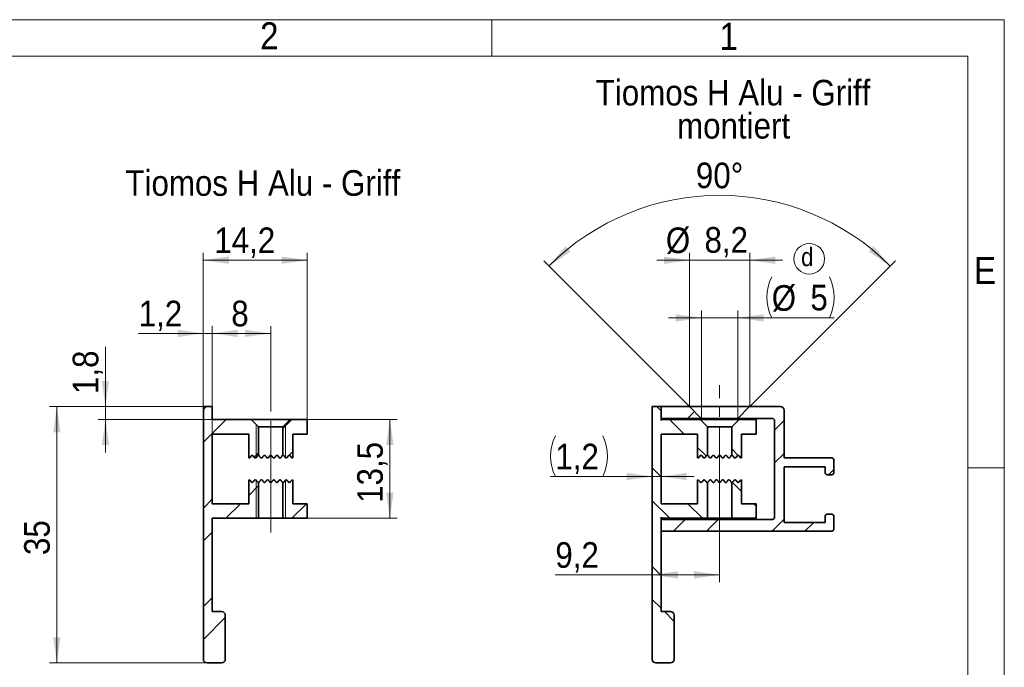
# Model space of a CAD drawing. Header units: millimetres. Extents: x 2 to 420, y 0 to 291.
# Tile 6 of 6: x 281 to 415, y 203 to 291. Entities that reach past the tile are written whole.
import ezdxf

# ---------------------------------------------------------------- set-up
doc = ezdxf.new("R2010")
doc.units = ezdxf.units.MM
doc.linetypes.add('SLD-Durchgehend', pattern=[0])
doc.linetypes.add('SLD-Punktstrich', pattern=[19.05, 15.24, -1.27, 1.27, -1.27])
doc.styles.add('SLDTEXTSTYLE0', font='GOTHIC.TTF', dxfattribs={"width": 0.913})
doc.dimstyles.new('SLDDIMSTYLE0', dxfattribs={"dimtxt": 3.5, "dimasz": 3.5, "dimexe": 0, "dimexo": 0.0625, "dimgap": 0.875, "dimtad": 1, "dimrnd": 1e-09, "dimzin": 12, "dimdsep": 46, "dimtxsty": 'SLDTEXTSTYLE0', "dimsah": 1, "dimcen": 0.09, "dimadec": 0, "dimazin": 3, "dimtfac": 1, "dimtofl": 0, "dimtmove": 0, "dimatfit": 3, "dimfxl": 1, "dimfrac": 2, "dimtolj": 1, "dimtzin": 12, "dimarcsym": 0})
doc.dimstyles.new('SLDDIMSTYLE1', dxfattribs={"dimtxt": 3.5, "dimasz": 3.5, "dimexe": 0, "dimexo": 0.0625, "dimgap": 0.875, "dimtad": 1, "dimrnd": 1e-09, "dimzin": 12, "dimdsep": 46, "dimtxsty": 'SLDTEXTSTYLE0', "dimsah": 1, "dimcen": 0.09, "dimadec": 0, "dimazin": 3, "dimtfac": 1, "dimtmove": 0, "dimatfit": 0, "dimfxl": 1, "dimfrac": 2, "dimtolj": 1, "dimtzin": 12, "dimarcsym": 0})
doc.dimstyles.new('SLDDIMSTYLE6', dxfattribs={"dimtxt": 3.5, "dimasz": 3.5, "dimexe": 0, "dimexo": 0.0625, "dimgap": 0.875, "dimtad": 1, "dimdec": 1, "dimrnd": 1e-09, "dimzin": 12, "dimdsep": 46, "dimtxsty": 'SLDTEXTSTYLE0', "dimsah": 1, "dimcen": 0.09, "dimadec": 0, "dimazin": 3, "dimtfac": 1, "dimtdec": 1, "dimtmove": 0, "dimatfit": 0, "dimfxl": 1, "dimfrac": 2, "dimtolj": 1, "dimtzin": 12, "dimarcsym": 0})
doc.dimstyles.new('SLDDIMSTYLE7', dxfattribs={"dimtxt": 3.5, "dimasz": 3.5, "dimexe": 0, "dimexo": 0.0625, "dimgap": 0.875, "dimtad": 1, "dimdec": 4, "dimzin": 12, "dimdsep": 46, "dimtxsty": 'SLDTEXTSTYLE0', "dimsah": 1, "dimcen": 0.09, "dimadec": 1, "dimazin": 3, "dimtfac": 1, "dimtdec": 1, "dimtofl": 0, "dimtmove": 0, "dimatfit": 3, "dimfxl": 1, "dimfrac": 2, "dimtolj": 1, "dimtzin": 12, "dimarcsym": 0})

# ---------------------------------------------------------------- blocks, each defined once
blk = doc.blocks.new('SW_NOTE_1')
at = {"color": 0, "linetype": 'Continuous', "lineweight": 0, "char_height": 3.5, "attachment_point": 2, "style": 'SLDTEXTSTYLE0'}
for s, insert in [('Tiomos H Alu - Griff', (20.67, 4.47)), ('montiert', (20.74, -0.05))]:
    blk.add_mtext(s, dxfattribs=dict(at, insert=insert))
blk = doc.blocks.new('_D_47')
at = {"color": 3, "linetype": 'SLD-Durchgehend', "lineweight": 18}
for p, q in [((292.26, 238.65), (292.26, 246.84)), ((305.62, 238.65), (291.26, 238.65)), ((292.26, 236.9), (292.26, 238.65)), ((306.82, 236.9), (291.26, 236.9)), ((292.26, 236.9), (292.26, 232.4))]:
    blk.add_line(p, q, dxfattribs=at)
for points in [[(292.26, 238.65), (292.76, 242.15), (291.76, 242.15)], [(292.26, 236.9), (291.76, 233.4), (292.76, 233.4)]]:
    blk.add_solid(points, dxfattribs=at)
at = {"color": 3, "linetype": 'SLD-Durchgehend', "lineweight": 18, "insert": (287.78, 240.37), "char_height": 3.5, "attachment_point": 1, "rotation": 90, "style": 'SLDTEXTSTYLE0'}
blk.add_mtext('1,8', dxfattribs=at)
blk = doc.blocks.new('_D_48')
at = {"color": 3, "linetype": 'SLD-Durchgehend', "lineweight": 18}
for p, q in [((306.82, 234.9), (306.82, 249.65)), ((314.82, 238.41), (314.82, 249.65)), ((306.82, 248.65), (314.82, 248.65))]:
    blk.add_line(p, q, dxfattribs=at)
for points in [[(306.82, 248.65), (310.32, 248.15), (310.32, 249.15)], [(314.82, 248.65), (311.32, 249.15), (311.32, 248.15)]]:
    blk.add_solid(points, dxfattribs=at)
at = {"color": 3, "linetype": 'SLD-Durchgehend', "lineweight": 18, "insert": (309.44, 253.12), "char_height": 3.5, "attachment_point": 1, "style": 'SLDTEXTSTYLE0'}
blk.add_mtext('8', dxfattribs=at)
blk = doc.blocks.new('_D_49')
at = {"color": 3, "linetype": 'SLD-Durchgehend', "lineweight": 18}
for p, q in [((305.62, 238.65), (305.62, 249.65)), ((306.82, 234.9), (306.82, 249.65)), ((305.62, 248.65), (296.79, 248.65)), ((305.62, 248.65), (306.82, 248.65)), ((306.82, 248.65), (311.32, 248.65))]:
    blk.add_line(p, q, dxfattribs=at)
for points in [[(305.62, 248.65), (302.12, 249.15), (302.12, 248.15)], [(306.82, 248.65), (310.32, 248.15), (310.32, 249.15)]]:
    blk.add_solid(points, dxfattribs=at)
at = {"color": 3, "linetype": 'SLD-Durchgehend', "lineweight": 18, "insert": (296.79, 253.12), "char_height": 3.5, "attachment_point": 1, "style": 'SLDTEXTSTYLE0'}
blk.add_mtext('1,2', dxfattribs=at)
blk = doc.blocks.new('_D_50')
at = {"color": 3, "linetype": 'SLD-Durchgehend', "lineweight": 18}
for p, q in [((305.62, 238.65), (305.62, 259.65)), ((319.82, 236.9), (319.82, 259.65)), ((319.82, 258.65), (305.62, 258.65))]:
    blk.add_line(p, q, dxfattribs=at)
for points in [[(305.62, 258.65), (309.12, 258.15), (309.12, 259.15)], [(319.82, 258.65), (316.32, 259.15), (316.32, 258.15)]]:
    blk.add_solid(points, dxfattribs=at)
at = {"color": 3, "linetype": 'SLD-Durchgehend', "lineweight": 18, "insert": (307.12, 263.12), "char_height": 3.5, "attachment_point": 1, "style": 'SLDTEXTSTYLE0'}
blk.add_mtext('14,2', dxfattribs=at)
blk = doc.blocks.new('_D_51')
at = {"color": 7, "linetype": 'SLD-Durchgehend', "lineweight": 18}
for p, q in [((305.62, 238.65), (284.62, 238.65)), ((285.62, 203.65), (285.62, 238.65)), ((306.12, 203.65), (284.62, 203.65))]:
    blk.add_line(p, q, dxfattribs=at)
for points in [[(285.62, 238.65), (285.12, 235.15), (286.12, 235.15)], [(285.62, 203.65), (286.12, 207.15), (285.12, 207.15)]]:
    blk.add_solid(points, dxfattribs=at)
at = {"color": 7, "linetype": 'SLD-Durchgehend', "lineweight": 18, "insert": (281.15, 218.38), "char_height": 3.5, "attachment_point": 1, "rotation": 90, "style": 'SLDTEXTSTYLE0'}
blk.add_mtext('35', dxfattribs=at)
blk = doc.blocks.new('_D_52')
at = {"color": 7, "linetype": 'SLD-Durchgehend', "lineweight": 18}
for p, q in [((319.82, 236.9), (332.1, 236.9)), ((331.1, 223.4), (331.1, 236.9)), ((319.82, 223.4), (332.1, 223.4))]:
    blk.add_line(p, q, dxfattribs=at)
for points in [[(331.1, 236.9), (330.6, 233.4), (331.6, 233.4)], [(331.1, 223.4), (331.6, 226.9), (330.6, 226.9)]]:
    blk.add_solid(points, dxfattribs=at)
at = {"color": 7, "linetype": 'SLD-Durchgehend', "lineweight": 18, "insert": (326.63, 225.51), "char_height": 3.5, "attachment_point": 1, "rotation": 90, "style": 'SLDTEXTSTYLE0'}
blk.add_mtext('13,5', dxfattribs=at)
blk = doc.blocks.new('_D_56')
at = {"color": 3, "linetype": 'SLD-Durchgehend', "lineweight": 18}
for p, q in [((376.13, 220.74), (376.13, 214.67)), ((366.93, 215.67), (353.69, 215.67)), ((366.93, 215.67), (376.13, 215.67))]:
    blk.add_line(p, q, dxfattribs=at)
for points in [[(366.93, 215.67), (370.43, 215.17), (370.43, 216.17)], [(376.13, 215.67), (372.63, 216.17), (372.63, 215.17)]]:
    blk.add_solid(points, dxfattribs=at)
at = {"color": 3, "linetype": 'SLD-Durchgehend', "lineweight": 18, "insert": (353.69, 220.14), "char_height": 3.5, "attachment_point": 1, "style": 'SLDTEXTSTYLE0'}
blk.add_mtext('9,2', dxfattribs=at)
blk = doc.blocks.new('_D_57')
at = {"color": 3, "linetype": 'SLD-Durchgehend', "lineweight": 18}
for p, q in [((366.93, 229.11), (353.04, 229.11)), ((366.93, 229.11), (368.13, 229.11)), ((368.13, 229.11), (372.63, 229.11))]:
    blk.add_line(p, q, dxfattribs=at)
for centre, start, end in [((359.25, 231.88), 153.4349, 206.5651), ((354.6, 231.88), 333.4349, 26.5651)]:
    blk.add_arc(centre, 6.21, start, end, dxfattribs=at)
for points in [[(366.93, 229.11), (363.43, 229.61), (363.43, 228.61)], [(368.13, 229.11), (371.63, 228.61), (371.63, 229.61)]]:
    blk.add_solid(points, dxfattribs=at)
at = {"color": 3, "linetype": 'SLD-Durchgehend', "lineweight": 18, "insert": (353.69, 233.58), "char_height": 3.5, "attachment_point": 1, "style": 'SLDTEXTSTYLE0'}
blk.add_mtext('1,2', dxfattribs=at)
blk = doc.blocks.new('_D_58')
at = {"color": 3, "linetype": 'SLD-Durchgehend', "lineweight": 18}
for p, q in [((372.03, 238.65), (372.03, 259.65)), ((380.23, 238.65), (380.23, 259.65)), ((372.03, 258.65), (367.53, 258.65)), ((380.23, 258.65), (372.03, 258.65)), ((380.23, 258.65), (384.73, 258.65))]:
    blk.add_line(p, q, dxfattribs=at)
for points in [[(372.03, 258.65), (368.53, 259.15), (368.53, 258.15)], [(380.23, 258.65), (383.73, 258.15), (383.73, 259.15)]]:
    blk.add_solid(points, dxfattribs=at)
at = {"color": 3, "linetype": 'SLD-Durchgehend', "lineweight": 18, "char_height": 3.5, "attachment_point": 1, "style": 'SLDTEXTSTYLE0'}
for s, insert in [('%%c', (368.78, 263.12)), ('8,2', (374.06, 263.17))]:
    blk.add_mtext(s, dxfattribs=dict(at, insert=insert))
blk = doc.blocks.new('_D_59')
at = {"color": 3, "linetype": 'SLD-Durchgehend', "lineweight": 18}
for p, q in [((372.03, 238.65), (352.11, 258.56)), ((380.23, 238.65), (400.14, 258.56))]:
    blk.add_line(p, q, dxfattribs=at)
blk.add_arc((376.13, 234.55), 32.96, 45, 135, dxfattribs=at)
for points in [[(352.82, 257.85), (355.76, 259.82), (355.09, 260.56)], [(399.43, 257.85), (397.16, 260.56), (396.5, 259.82)]]:
    blk.add_solid(points, dxfattribs=at)
at = {"color": 3, "linetype": 'SLD-Durchgehend', "lineweight": 18, "insert": (372.9, 272), "char_height": 3.5, "attachment_point": 1, "rotation": 359.5568, "style": 'SLDTEXTSTYLE0'}
blk.add_mtext('90°', dxfattribs=at)
blk = doc.blocks.new('_D_60')
at = {"color": 7, "linetype": 'SLD-Durchgehend', "lineweight": 18}
for p, q in [((373.63, 237.05), (373.63, 251.77)), ((378.63, 237.05), (378.63, 251.77)), ((373.63, 250.77), (369.13, 250.77)), ((373.63, 250.77), (378.63, 250.77)), ((378.63, 250.77), (391.77, 250.77))]:
    blk.add_line(p, q, dxfattribs=at)
for centre, start, end in [((388.85, 253.57), 153.4349, 206.5651), ((385.5, 253.57), 333.4349, 26.5651)]:
    blk.add_arc(centre, 6.27, start, end, dxfattribs=at)
for points in [[(373.63, 250.77), (370.13, 251.27), (370.13, 250.27)], [(378.63, 250.77), (382.13, 250.27), (382.13, 251.27)]]:
    blk.add_solid(points, dxfattribs=at)
at = {"color": 7, "linetype": 'SLD-Durchgehend', "lineweight": 18, "char_height": 3.5, "attachment_point": 1, "style": 'SLDTEXTSTYLE0'}
for s, insert in [('%%c', (383.24, 255.24)), ('5', (388.52, 255.29))]:
    blk.add_mtext(s, dxfattribs=dict(at, insert=insert))
blk = doc.blocks.new('SW_NOTE_8')
at = {"color": 0, "linetype": 'SLD-Durchgehend', "lineweight": 0}
blk.add_circle((1.12, 1.69), 2.09, dxfattribs=at)
at = {"color": 0, "linetype": 'Continuous', "lineweight": 0, "insert": (0, 3.19), "char_height": 2.5, "attachment_point": 1, "style": 'SLDTEXTSTYLE0'}
blk.add_mtext('d', dxfattribs=at)

msp = doc.modelspace()

# ---------------------------------------------------------------- hatches: boundary and pattern name
at = {"linetype": 'SLD-Durchgehend', "lineweight": 18}
h = msp.add_hatch(dxfattribs=at)
h.set_pattern_fill('ANSI32', style=0)
edge = h.paths.add_edge_path(flags=0)
edge.add_arc((311.86773, 228.44667), 0.2, 26.59, 102.7130636)
edge.add_line((311.82372, 228.64177), (311.82372, 225.39667))
edge.add_line((311.82372, 225.39667), (306.82372, 225.39667))
edge.add_line((306.82372, 225.39667), (306.82372, 234.89667))
edge.add_line((306.82372, 234.89667), (311.82372, 234.89667))
edge.add_line((311.82372, 234.89667), (311.82372, 231.65158))
edge.add_arc((311.86773, 231.84667), 0.2, 257.2869364, 333.41)
edge.add_line((312.04658, 231.75715), (312.11117, 231.88619))
edge.add_arc((312.29002, 231.79667), 0.2, 26.59, 153.41, ccw=False)
edge.add_line((312.46886, 231.88619), (312.53345, 231.75715))
edge.add_arc((312.7123, 231.84667), 0.2, 206.59, 333.41)
edge.add_line((312.89115, 231.75715), (312.95574, 231.88619))
edge.add_arc((313.13458, 231.79667), 0.2, 78.7158832, 153.41, ccw=False)
edge.add_line((313.17372, 231.99281), (313.17372, 235.89667))
edge.add_line((313.17372, 235.89667), (312.17372, 236.89667))
edge.add_line((312.17372, 236.89667), (306.82372, 236.89667))
edge.add_line((306.82372, 236.89667), (306.82372, 238.64667))
edge.add_line((306.82372, 238.64667), (305.62372, 238.64667))
edge.add_line((305.62372, 238.64667), (305.62372, 204.14667))
edge.add_arc((306.12372, 204.14667), 0.5, 180, 270)
edge.add_line((306.12372, 203.64667), (308.12372, 203.64667))
edge.add_arc((308.12372, 204.14667), 0.5, 270, 360)
edge.add_line((308.62372, 204.14667), (308.62372, 210.14667))
edge.add_arc((308.12372, 210.14667), 0.5, 0, 90)
edge.add_line((308.12372, 210.64667), (306.82372, 210.64667))
edge.add_line((306.82372, 210.64667), (306.82372, 223.39667))
edge.add_line((306.82372, 223.39667), (313.17372, 223.39667))
edge.add_line((313.17372, 223.39667), (313.17372, 228.30054))
edge.add_arc((313.13458, 228.49667), 0.2, 206.59, 281.2841168, ccw=False)
edge.add_line((312.95574, 228.40715), (312.89115, 228.53619))
edge.add_arc((312.7123, 228.44667), 0.2, 26.59, 153.41)
edge.add_line((312.53345, 228.53619), (312.46886, 228.40715))
edge.add_arc((312.29002, 228.49667), 0.2, 206.59, 333.41, ccw=False)
edge.add_line((312.11117, 228.40715), (312.04658, 228.53619))
h = msp.add_hatch(dxfattribs=at)
h.set_pattern_fill('ANSI32', angle=90, style=0)
edge = h.paths.add_edge_path(flags=0)
edge.add_line((373.41371, 228.40715), (373.34912, 228.53619))
edge.add_arc((373.17027, 228.44667), 0.2, 26.59, 102.7130636)
edge.add_line((373.12626, 228.64177), (373.12626, 225.39667))
edge.add_line((373.12626, 225.39667), (368.12626, 225.39667))
edge.add_line((368.12626, 225.39667), (368.12626, 234.89667))
edge.add_line((368.12626, 234.89667), (373.12626, 234.89667))
edge.add_line((373.12626, 234.89667), (373.12626, 231.65158))
edge.add_arc((373.17027, 231.84667), 0.2, 257.2869364, 333.41)
edge.add_line((373.34912, 231.75715), (373.41371, 231.88619))
edge.add_arc((373.59255, 231.79667), 0.2, 26.59, 153.41, ccw=False)
edge.add_line((373.7714, 231.88619), (373.83599, 231.75715))
edge.add_arc((374.01484, 231.84667), 0.2, 206.59, 333.41)
edge.add_line((374.19368, 231.75715), (374.25827, 231.88619))
edge.add_arc((374.43712, 231.79667), 0.2, 78.7158832, 153.41, ccw=False)
edge.add_line((374.47626, 231.99281), (374.47626, 235.89667))
edge.add_line((374.47626, 235.89667), (373.47626, 236.89667))
edge.add_line((373.47626, 236.89667), (368.12626, 236.89667))
edge.add_line((368.12626, 236.89667), (368.12626, 238.64667))
edge.add_line((368.12626, 238.64667), (366.92626, 238.64667))
edge.add_line((366.92626, 238.64667), (366.92626, 204.14667))
edge.add_arc((367.42626, 204.14667), 0.5, 180, 270)
edge.add_line((367.42626, 203.64667), (369.42626, 203.64667))
edge.add_arc((369.42626, 204.14667), 0.5, 270, 360)
edge.add_line((369.92626, 204.14667), (369.92626, 210.14667))
edge.add_arc((369.42626, 210.14667), 0.5, 0, 90)
edge.add_line((369.42626, 210.64667), (368.12626, 210.64667))
edge.add_line((368.12626, 210.64667), (368.12626, 223.39667))
edge.add_line((368.12626, 223.39667), (374.47626, 223.39667))
edge.add_line((374.47626, 223.39667), (374.47626, 228.30054))
edge.add_arc((374.43712, 228.49667), 0.2, 206.59, 281.2841168, ccw=False)
edge.add_line((374.25827, 228.40715), (374.19368, 228.53619))
edge.add_arc((374.01484, 228.44667), 0.2, 26.59, 153.41)
edge.add_line((373.83599, 228.53619), (373.7714, 228.40715))
edge.add_arc((373.59255, 228.49667), 0.2, 206.59, 333.41, ccw=False)
h = msp.add_hatch(dxfattribs=at)
h.set_pattern_fill('ANSI32', style=0)
edge = h.paths.add_edge_path(flags=0)
edge.add_line((391.42626, 223.94667), (390.82626, 223.94667))
edge.add_arc((390.82626, 223.64667), 0.3, 90, 180)
edge.add_line((390.52626, 223.64667), (390.52626, 222.84667))
edge.add_line((390.52626, 222.84667), (384.92626, 222.84667))
edge.add_line((384.92626, 222.84667), (384.92626, 230.44667))
edge.add_line((384.92626, 230.44667), (390.52626, 230.44667))
edge.add_line((390.52626, 230.44667), (390.52626, 229.64667))
edge.add_arc((390.82626, 229.64667), 0.3, 180, 270)
edge.add_line((390.82626, 229.34667), (391.42626, 229.34667))
edge.add_arc((391.42626, 229.64667), 0.3, 270, 360)
edge.add_line((391.72626, 229.64667), (391.72626, 231.34667))
edge.add_arc((391.42626, 231.34667), 0.3, 0, 90)
edge.add_line((391.42626, 231.64667), (384.92626, 231.64667))
edge.add_line((384.92626, 231.64667), (384.92626, 238.14667))
edge.add_arc((384.42626, 238.14667), 0.5, 0, 90)
edge.add_line((384.42626, 238.64667), (380.22626, 238.64667))
edge.add_line((380.22626, 238.64667), (378.62626, 237.04667))
edge.add_line((378.62626, 237.04667), (383.32626, 237.04667))
edge.add_arc((383.32626, 236.74667), 0.3, 0, 90, ccw=False)
edge.add_line((383.62626, 236.74667), (383.62626, 223.54667))
edge.add_arc((383.32626, 223.54667), 0.3, 270, 360, ccw=False)
edge.add_line((383.32626, 223.24667), (368.42626, 223.24667))
edge.add_arc((368.42626, 223.54667), 0.3, 180, 270, ccw=False)
edge.add_line((368.12626, 223.54667), (368.12626, 221.64667))
edge.add_line((368.12626, 221.64667), (391.42626, 221.64667))
edge.add_arc((391.42626, 221.94667), 0.3, 270, 360)
edge.add_line((391.72626, 221.94667), (391.72626, 223.64667))
edge.add_arc((391.42626, 223.64667), 0.3, 0, 90)
h = msp.add_hatch(dxfattribs=at)
h.set_pattern_fill('ANSI32', style=0)
edge = h.paths.add_edge_path(flags=0)
edge.add_arc((368.42626, 236.74667), 0.3, 90, 180, ccw=False)
edge.add_line((368.42626, 237.04667), (373.62626, 237.04667))
edge.add_line((373.62626, 237.04667), (372.02626, 238.64667))
edge.add_line((372.02626, 238.64667), (368.12626, 238.64667))
edge.add_line((368.12626, 238.64667), (368.12626, 236.74667))
h = msp.add_hatch(dxfattribs=at)
h.set_pattern_fill('ANSI32', style=0)
edge = h.paths.add_edge_path(flags=0)
edge.add_line((317.53627, 231.88619), (317.60086, 231.75715))
edge.add_arc((317.77971, 231.84667), 0.2, 206.59, 282.7128508)
edge.add_line((317.82372, 231.65157), (317.82372, 234.89667))
edge.add_line((317.82372, 234.89667), (319.82372, 234.89667))
edge.add_line((319.82372, 234.89667), (319.82372, 236.89667))
edge.add_line((319.82372, 236.89667), (317.47372, 236.89667))
edge.add_line((317.47372, 236.89667), (316.47372, 235.89667))
edge.add_line((316.47372, 235.89667), (316.47372, 231.99281))
edge.add_arc((316.51285, 231.79667), 0.2, 26.59, 101.2843285, ccw=False)
edge.add_line((316.6917, 231.88619), (316.75629, 231.75715))
edge.add_arc((316.93514, 231.84667), 0.2, 206.59, 333.41)
edge.add_line((317.11398, 231.75715), (317.17857, 231.88619))
edge.add_arc((317.35742, 231.79667), 0.2, 26.59, 153.41, ccw=False)
h = msp.add_hatch(dxfattribs=at)
h.set_pattern_fill('ANSI32', angle=90, style=0)
edge = h.paths.add_edge_path(flags=0)
edge.add_arc((379.08224, 231.84667), 0.2, 206.59, 282.7128508)
edge.add_line((379.12626, 231.65157), (379.12626, 234.89667))
edge.add_line((379.12626, 234.89667), (381.12626, 234.89667))
edge.add_line((381.12626, 234.89667), (381.12626, 236.89667))
edge.add_line((381.12626, 236.89667), (378.77626, 236.89667))
edge.add_line((378.77626, 236.89667), (377.77626, 235.89667))
edge.add_line((377.77626, 235.89667), (377.77626, 231.99281))
edge.add_arc((377.81539, 231.79667), 0.2, 26.59, 101.2843285, ccw=False)
edge.add_line((377.99424, 231.88619), (378.05883, 231.75715))
edge.add_arc((378.23767, 231.84667), 0.2, 206.59, 333.41)
edge.add_line((378.41652, 231.75715), (378.48111, 231.88619))
edge.add_arc((378.65996, 231.79667), 0.2, 26.59, 153.41, ccw=False)
edge.add_line((378.8388, 231.88619), (378.9034, 231.75715))
h = msp.add_hatch(dxfattribs=at)
h.set_pattern_fill('ANSI32', style=0)
edge = h.paths.add_edge_path(flags=0)
edge.add_arc((317.35742, 228.49667), 0.2, 206.59, 333.41, ccw=False)
edge.add_line((317.17857, 228.40715), (317.11398, 228.53619))
edge.add_arc((316.93514, 228.44667), 0.2, 26.59, 153.41)
edge.add_line((316.75629, 228.53619), (316.6917, 228.40715))
edge.add_arc((316.51285, 228.49667), 0.2, 258.7156715, 333.41, ccw=False)
edge.add_line((316.47372, 228.30054), (316.47372, 223.39667))
edge.add_line((316.47372, 223.39667), (319.82372, 223.39667))
edge.add_line((319.82372, 223.39667), (319.82372, 225.39667))
edge.add_line((319.82372, 225.39667), (317.82372, 225.39667))
edge.add_line((317.82372, 225.39667), (317.82372, 228.64177))
edge.add_arc((317.77971, 228.44667), 0.2, 77.2871492, 153.41)
edge.add_line((317.60086, 228.53619), (317.53627, 228.40715))
h = msp.add_hatch(dxfattribs=at)
h.set_pattern_fill('ANSI32', angle=90, style=0)
edge = h.paths.add_edge_path(flags=0)
edge.add_line((378.9034, 228.53619), (378.8388, 228.40715))
edge.add_arc((378.65996, 228.49667), 0.2, 206.59, 333.41, ccw=False)
edge.add_line((378.48111, 228.40715), (378.41652, 228.53619))
edge.add_arc((378.23767, 228.44667), 0.2, 26.59, 153.41)
edge.add_line((378.05883, 228.53619), (377.99424, 228.40715))
edge.add_arc((377.81539, 228.49667), 0.2, 258.7156715, 333.41, ccw=False)
edge.add_line((377.77626, 228.30054), (377.77626, 223.39667))
edge.add_line((377.77626, 223.39667), (381.12626, 223.39667))
edge.add_line((381.12626, 223.39667), (381.12626, 225.39667))
edge.add_line((381.12626, 225.39667), (379.12626, 225.39667))
edge.add_line((379.12626, 225.39667), (379.12626, 228.64177))
edge.add_arc((379.08224, 228.44667), 0.2, 77.2871492, 153.41)

# ---------------------------------------------------------------- linework, layer by layer
at = {"color": 7, "linetype": 'SLD-Durchgehend', "lineweight": 18}
for p, q in [((2.00027, 291.49982), (415.00027, 291.49982)), ((345.00027, 291.49982), (345.00027, 286.49982)), ((415.00027, 291.49982), (415.00027, 0.49982)), ((410.00027, 286.49982), (20.00027, 286.49982)), ((410.00027, 5.49982), (410.00027, 286.49982)), ((312.82372, 231.68058), (312.82372, 236.24667)), ((316.82372, 236.24667), (316.82372, 231.68058)), ((410.00027, 230.29982), (415.00027, 230.29982)), ((312.82372, 223.39667), (312.82372, 228.61276)), ((316.82372, 228.61276), (316.82372, 223.39667))]:
    msp.add_line(p, q, dxfattribs=at)
at = {"color": 3, "linetype": 'SLD-Punktstrich', "lineweight": 18}
for p, q in [((376.12626, 220.73546), (376.12626, 241.59639)), ((314.82372, 221.46563), (314.82372, 238.41495))]:
    msp.add_line(p, q, dxfattribs=at)
at = {"color": 7, "linetype": 'SLD-Durchgehend', "lineweight": 35}
for p, q in [((305.62372, 204.14667), (305.62372, 238.64667)), ((305.62372, 238.64667), (306.82372, 238.64667)), ((306.82372, 238.64667), (306.82372, 236.89667)), ((366.92625, 238.64667), (366.92625, 204.14667)), ((368.12625, 238.64667), (366.92625, 238.64667)), ((368.12625, 236.89667), (368.12625, 238.64667)), ((372.02626, 238.64667), (368.12625, 238.64667)), ((368.12625, 238.64667), (368.12625, 236.74667)), ((373.62625, 237.04667), (372.02626, 238.64667)), ((380.22626, 238.64667), (372.02626, 238.64667)), ((380.22626, 238.64667), (378.62626, 237.04667)), ((384.42626, 238.64667), (380.22626, 238.64667)), ((384.92626, 231.64667), (384.92626, 238.14667)), ((306.82372, 236.89667), (312.17372, 236.89667)), ((312.17372, 236.89667), (313.17372, 235.89667)), ((312.17372, 236.89667), (317.47372, 236.89667)), ((316.47372, 235.89667), (317.47372, 236.89667)), ((317.47372, 236.89667), (319.82372, 236.89667)), ((319.82372, 236.89667), (319.82372, 234.89667)), ((373.47626, 236.89667), (368.12625, 236.89667)), ((373.62625, 237.04667), (368.42626, 237.04667)), ((374.47626, 235.89667), (373.47626, 236.89667)), ((373.47626, 236.89667), (378.77625, 236.89667)), ((378.62626, 237.04667), (373.62625, 237.04667)), ((378.77625, 236.89667), (377.77626, 235.89667)), ((383.32626, 237.04667), (378.62626, 237.04667)), ((381.12626, 236.89667), (378.77625, 236.89667)), ((381.12626, 234.89667), (381.12626, 236.89667)), ((383.62626, 223.54667), (383.62626, 236.74667)), ((313.17372, 231.99281), (313.17372, 235.89667)), ((316.47372, 235.89667), (313.17372, 235.89667)), ((316.47372, 235.89667), (316.47372, 231.99281)), ((374.47626, 235.89667), (374.47626, 231.99281)), ((377.77626, 235.89667), (374.47626, 235.89667)), ((377.77626, 231.99281), (377.77626, 235.89667)), ((311.82372, 234.89667), (306.82372, 234.89667)), ((306.82372, 234.89667), (306.82372, 225.39667)), ((311.82372, 231.65158), (311.82372, 234.89667)), ((319.82372, 234.89667), (317.82372, 234.89667)), ((317.82372, 234.89667), (317.82372, 231.65157)), ((368.12625, 234.89667), (373.12626, 234.89667)), ((368.12625, 225.39667), (368.12625, 234.89667)), ((373.12626, 234.89667), (373.12626, 231.65158)), ((379.12626, 234.89667), (381.12626, 234.89667)), ((379.12626, 231.65158), (379.12626, 234.89667)), ((312.04658, 231.75715), (312.11117, 231.88619)), ((312.46886, 231.88619), (312.53345, 231.75715)), ((312.89115, 231.75715), (312.95574, 231.88619)), ((316.6917, 231.88619), (316.75629, 231.75715)), ((317.11398, 231.75715), (317.17858, 231.88619)), ((317.53627, 231.88619), (317.60086, 231.75715)), ((373.41371, 231.88619), (373.34912, 231.75715)), ((373.83599, 231.75715), (373.7714, 231.88619)), ((374.25827, 231.88619), (374.19368, 231.75715)), ((378.05883, 231.75715), (377.99424, 231.88619)), ((378.48111, 231.88619), (378.41652, 231.75715)), ((378.9034, 231.75715), (378.83881, 231.88619)), ((384.92626, 231.64667), (391.42626, 231.64667)), ((391.72626, 231.34667), (391.72626, 229.64667)), ((390.52626, 230.44667), (384.92626, 230.44667)), ((384.92626, 222.84667), (384.92626, 230.44667)), ((390.52626, 229.64667), (390.52626, 230.44667)), ((311.82372, 225.39667), (311.82372, 228.64177)), ((317.82372, 228.64177), (317.82372, 225.39667)), ((373.12626, 228.64177), (373.12626, 225.39667)), ((379.12626, 225.39667), (379.12626, 228.64177)), ((391.42626, 229.34667), (390.82626, 229.34667)), ((312.04658, 228.53619), (312.11117, 228.40715)), ((312.46886, 228.40715), (312.53345, 228.53619)), ((312.89115, 228.53619), (312.95574, 228.40715)), ((313.17372, 223.39667), (313.17372, 228.30054)), ((316.47372, 228.30054), (316.47372, 223.39667)), ((316.6917, 228.40715), (316.75629, 228.53619)), ((317.11398, 228.53619), (317.17858, 228.40715)), ((317.53627, 228.40715), (317.60086, 228.53619)), ((373.41371, 228.40715), (373.34912, 228.53619)), ((373.83599, 228.53619), (373.7714, 228.40715)), ((374.25827, 228.40715), (374.19368, 228.53619)), ((374.47626, 228.30054), (374.47626, 223.39667)), ((377.77626, 223.39667), (377.77626, 228.30054)), ((378.05883, 228.53619), (377.99424, 228.40715)), ((378.48111, 228.40715), (378.41652, 228.53619)), ((378.9034, 228.53619), (378.83881, 228.40715)), ((306.82372, 225.39667), (311.82372, 225.39667)), ((317.82372, 225.39667), (319.82372, 225.39667)), ((319.82372, 225.39667), (319.82372, 223.39667)), ((373.12626, 225.39667), (368.12625, 225.39667)), ((381.12626, 225.39667), (379.12626, 225.39667)), ((381.12626, 223.39667), (381.12626, 225.39667)), ((313.17372, 223.39667), (306.82372, 223.39667)), ((306.82372, 223.39667), (306.82372, 210.64667)), ((313.17372, 223.39667), (316.47372, 223.39667)), ((319.82372, 223.39667), (316.47372, 223.39667)), ((368.12625, 223.54667), (368.12625, 221.64667)), ((368.12625, 223.39667), (374.47626, 223.39667)), ((368.12625, 210.64667), (368.12625, 223.39667)), ((368.42626, 223.24667), (383.32626, 223.24667)), ((374.47626, 223.39667), (377.77626, 223.39667)), ((377.77626, 223.39667), (381.12626, 223.39667)), ((390.52626, 222.84667), (390.52626, 223.64667)), ((390.82626, 223.94667), (391.42626, 223.94667)), ((391.72626, 223.64667), (391.72626, 221.94667)), ((384.92626, 222.84667), (390.52626, 222.84667)), ((368.12625, 221.64667), (391.42626, 221.64667)), ((306.82372, 210.64667), (308.12372, 210.64667)), ((308.62372, 210.14667), (308.62372, 204.14667)), ((369.42626, 210.64667), (368.12625, 210.64667)), ((369.92626, 204.14667), (369.92626, 210.14667)), ((308.12372, 203.64667), (306.12372, 203.64667)), ((367.42626, 203.64667), (369.42626, 203.64667))]:
    msp.add_line(p, q, dxfattribs=at)
at = {"color": 7, "linetype": 'SLD-Durchgehend', "lineweight": 35, "flags": 128}
for points in [[(313.37802, 231.75715), (313.35521, 231.80273), (313.33367, 231.84575), (313.31343, 231.88619)], [(313.8003, 231.88619), (313.76767, 231.82099), (313.73571, 231.75715)], [(314.22259, 231.75715), (314.19015, 231.82196), (314.158, 231.88619)], [(314.64487, 231.88619), (314.61254, 231.82159), (314.58028, 231.75715)], [(315.06716, 231.75715), (315.0349, 231.82159), (315.00257, 231.88619)], [(315.48944, 231.88619), (315.45729, 231.82196), (315.42485, 231.75715)], [(315.91172, 231.75715), (315.87977, 231.82099), (315.84713, 231.88619)], [(316.33401, 231.88619), (316.31377, 231.84575), (316.29223, 231.80273), (316.26942, 231.75715)], [(374.68056, 231.75715), (374.65774, 231.80273), (374.63621, 231.84575), (374.61597, 231.88619)], [(375.10284, 231.88619), (375.0702, 231.82099), (375.03825, 231.75715)], [(375.52513, 231.75715), (375.49269, 231.82196), (375.46054, 231.88619)], [(375.94741, 231.88619), (375.91507, 231.82159), (375.88282, 231.75715)], [(376.36969, 231.75715), (376.33744, 231.82159), (376.3051, 231.88619)], [(376.79198, 231.88619), (376.75982, 231.82196), (376.72739, 231.75715)], [(377.21426, 231.75715), (377.18231, 231.82099), (377.14967, 231.88619)], [(377.63654, 231.88619), (377.6163, 231.84575), (377.59477, 231.80273), (377.57195, 231.75715)], [(313.37802, 228.53619), (313.35521, 228.49062), (313.33367, 228.44759), (313.31343, 228.40715)], [(313.8003, 228.40715), (313.76767, 228.47236), (313.73571, 228.53619)], [(314.22259, 228.53619), (314.19015, 228.47139), (314.158, 228.40715)], [(314.64487, 228.40715), (314.61254, 228.47175), (314.58028, 228.53619)], [(315.06716, 228.53619), (315.0349, 228.47175), (315.00257, 228.40715)], [(315.48944, 228.40715), (315.45729, 228.47139), (315.42485, 228.53619)], [(315.91172, 228.53619), (315.87977, 228.47236), (315.84713, 228.40715)], [(316.33401, 228.40715), (316.31377, 228.44759), (316.29223, 228.49062), (316.26942, 228.53619)], [(374.68056, 228.53619), (374.65774, 228.49062), (374.63621, 228.44759), (374.61597, 228.40715)], [(375.10284, 228.40715), (375.0702, 228.47236), (375.03825, 228.53619)], [(375.52513, 228.53619), (375.49269, 228.47139), (375.46054, 228.40715)], [(375.94741, 228.40715), (375.91507, 228.47175), (375.88282, 228.53619)], [(376.36969, 228.53619), (376.33744, 228.47175), (376.3051, 228.40715)], [(376.79198, 228.40715), (376.75982, 228.47139), (376.72739, 228.53619)], [(377.21426, 228.53619), (377.18231, 228.47236), (377.14967, 228.40715)], [(377.63654, 228.40715), (377.6163, 228.44759), (377.59477, 228.49062), (377.57195, 228.53619)]]:
    msp.add_lwpolyline(points, dxfattribs=at)
at = {"color": 7, "linetype": 'SLD-Durchgehend', "lineweight": 35}
for centre, radius, start, end in [((384.42626, 238.14667), 0.5, 0, 90), ((368.42626, 236.74667), 0.3, 90, 180), ((383.32626, 236.74667), 0.3, 0, 90), ((311.86773, 231.84667), 0.2, 257.2869364, 333.41), ((312.29002, 231.79667), 0.2, 26.59, 153.41), ((312.7123, 231.84667), 0.2, 206.59, 333.41), ((313.13458, 231.79667), 0.2, 78.7158832, 153.41), ((316.51285, 231.79667), 0.2, 26.59, 101.2843285), ((316.93514, 231.84667), 0.2, 206.59, 333.41), ((317.35742, 231.79667), 0.2, 26.59, 153.41), ((317.77971, 231.84667), 0.2, 206.59, 282.7128508), ((373.17027, 231.84667), 0.2, 257.2869364, 333.41), ((373.59255, 231.79667), 0.2, 26.59, 153.41), ((374.01484, 231.84667), 0.2, 206.59, 333.41), ((374.43712, 231.79667), 0.2, 78.7158832, 153.41), ((377.81539, 231.79667), 0.2, 26.59, 101.2843285), ((378.23767, 231.84667), 0.2, 206.59, 333.41), ((378.65996, 231.79667), 0.2, 26.59, 153.41), ((379.08224, 231.84667), 0.2, 206.59, 282.7128508), ((391.42626, 231.34667), 0.3, 0, 90), ((311.86773, 228.44667), 0.2, 26.59, 102.7130636), ((312.7123, 228.44667), 0.2, 26.59, 153.41), ((316.93514, 228.44667), 0.2, 26.59, 153.41), ((317.77971, 228.44667), 0.2, 77.2871492, 153.41), ((373.17027, 228.44667), 0.2, 26.59, 102.7130636), ((374.01484, 228.44667), 0.2, 26.59, 153.41), ((378.23767, 228.44667), 0.2, 26.59, 153.41), ((379.08224, 228.44667), 0.2, 77.2871492, 153.41), ((390.82626, 229.64667), 0.3, 180, 270), ((391.42626, 229.64667), 0.3, 270, 0), ((312.29002, 228.49667), 0.2, 206.59, 333.41), ((313.13458, 228.49667), 0.2, 206.59, 281.2841168), ((316.51285, 228.49667), 0.2, 258.7156715, 333.41), ((317.35742, 228.49667), 0.2, 206.59, 333.41), ((373.59255, 228.49667), 0.2, 206.59, 333.41), ((374.43712, 228.49667), 0.2, 206.59, 281.2841168), ((377.81539, 228.49667), 0.2, 258.7156715, 333.41), ((378.65996, 228.49667), 0.2, 206.59, 333.41), ((368.42626, 223.54667), 0.3, 180, 270), ((383.32626, 223.54667), 0.3, 270, 0), ((390.82626, 223.64667), 0.3, 90, 180), ((391.42626, 223.64667), 0.3, 0, 90), ((391.42626, 221.94667), 0.3, 270, 0), ((308.12372, 210.14667), 0.5, 0, 90), ((369.42626, 210.14667), 0.5, 0, 90), ((306.12372, 204.14667), 0.5, 180, 270), ((308.12372, 204.14667), 0.5, 270, 0), ((367.42626, 204.14667), 0.5, 180, 270), ((369.42626, 204.14667), 0.5, 270, 0)]:
    msp.add_arc(centre, radius, start, end, dxfattribs=at)
for points, knots in [([(313.31343, 231.88619), (313.29467, 231.92368), (313.27358, 231.9422), (313.23813, 231.96923), (313.22288, 231.97662), (313.18592, 231.9918), (313.17372, 231.99281), (313.17372, 231.99281)], [0, 0, 0, 0, 0.25, 0.25, 0.5, 0.5, 1, 1, 1, 1]), ([(313.73571, 231.75715), (313.71336, 231.7125), (313.67883, 231.68341), (313.60839, 231.64951), (313.57289, 231.64456), (313.50667, 231.65024), (313.4763, 231.6607), (313.42107, 231.69621), (313.39654, 231.72016), (313.37802, 231.75715)], [0, 0, 0, 0, 0.25, 0.25, 0.5, 0.5, 0.75, 0.75, 1, 1, 1, 1]), ([(314.158, 231.88619), (314.12139, 231.95933), (314.04389, 231.99859), (313.90308, 231.9946), (313.83551, 231.95653), (313.8003, 231.88619)], [0, 0, 0, 0, 0.5, 0.5, 1, 1, 1, 1]), ([(314.58028, 231.75715), (314.54619, 231.68904), (314.47222, 231.64594), (314.32657, 231.64743), (314.25624, 231.68992), (314.22259, 231.75715)], [0, 0, 0, 0, 0.5, 0.5, 1, 1, 1, 1]), ([(315.00257, 231.88619), (314.96924, 231.95276), (314.89748, 231.99664), (314.75011, 231.9967), (314.67819, 231.95276), (314.64487, 231.88619)], [0, 0, 0, 0, 0.5, 0.5, 1, 1, 1, 1]), ([(315.42485, 231.75715), (315.39118, 231.68988), (315.3211, 231.64744), (315.17506, 231.64592), (315.10126, 231.68901), (315.06716, 231.75715)], [0, 0, 0, 0, 0.5, 0.5, 1, 1, 1, 1]), ([(315.84713, 231.88619), (315.81191, 231.95656), (315.74446, 231.99475), (315.60256, 231.99846), (315.52613, 231.9595), (315.48944, 231.88619)], [0, 0, 0, 0, 0.5, 0.5, 1, 1, 1, 1]), ([(316.26942, 231.75715), (316.25084, 231.72004), (316.22616, 231.6961), (316.17148, 231.6609), (316.14054, 231.65022), (316.07473, 231.64458), (316.03929, 231.64949), (315.96915, 231.68306), (315.93407, 231.7125), (315.91172, 231.75715)], [0, 0, 0, 0, 0.25, 0.25, 0.5, 0.5, 0.75, 0.75, 1, 1, 1, 1]), ([(316.47372, 231.99281), (316.47372, 231.99281), (316.46125, 231.99172), (316.42441, 231.97655), (316.40902, 231.96906), (316.37351, 231.94188), (316.35267, 231.92348), (316.33401, 231.88619)], [0, 0, 0, 0, 0.5, 0.5, 0.75, 0.75, 1, 1, 1, 1]), ([(374.61597, 231.88619), (374.60458, 231.90359), (374.56461, 231.96467), (374.4941, 231.98832), (374.48275, 231.99117), (374.47626, 231.99281)], [0, 0, 0, 0, 0.145371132, 0.510297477, 1, 1, 1, 1]), ([(375.03825, 231.75715), (375.02627, 231.7384), (374.99932, 231.69624), (374.93326, 231.65552), (374.84531, 231.63918), (374.76055, 231.66557), (374.70574, 231.71252), (374.68544, 231.7485), (374.68056, 231.75715)], [0, 0, 0, 0, 0.11608141, 0.261062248, 0.46497848, 0.738531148, 0.937172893, 1, 1, 1, 1]), ([(375.46054, 231.88619), (375.4486, 231.9051), (375.42476, 231.94285), (375.36965, 231.97987), (375.30584, 231.99912), (375.23479, 231.99568), (375.16525, 231.96549), (375.12206, 231.92202), (375.10563, 231.89139), (375.10284, 231.88619)], [0, 0, 0, 0, 0.138599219, 0.276837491, 0.425103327, 0.590882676, 0.774155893, 0.961685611, 1, 1, 1, 1]), ([(375.88282, 231.75715), (375.87085, 231.73814), (375.84691, 231.70011), (375.79007, 231.66229), (375.72531, 231.64402), (375.65707, 231.64824), (375.59327, 231.67543), (375.54888, 231.71554), (375.53108, 231.74672), (375.52513, 231.75715)], [0, 0, 0, 0, 0.148278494, 0.296511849, 0.44604775, 0.599384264, 0.757806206, 0.918981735, 1, 1, 1, 1]), ([(376.3051, 231.88619), (376.29304, 231.90534), (376.26892, 231.94362), (376.21122, 231.98172), (376.14544, 231.99963), (376.07724, 231.9945), (376.01509, 231.96727), (375.9714, 231.92793), (375.95383, 231.89736), (375.94741, 231.88619)], [0, 0, 0, 0, 0.15264185, 0.305279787, 0.457818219, 0.609382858, 0.760557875, 0.912520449, 1, 1, 1, 1]), ([(376.72739, 231.75715), (376.71515, 231.73782), (376.69069, 231.69919), (376.63268, 231.66122), (376.56557, 231.64321), (376.49466, 231.64972), (376.43094, 231.68013), (376.39026, 231.72025), (376.37444, 231.74864), (376.36969, 231.75715)], [0, 0, 0, 0, 0.153687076, 0.307108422, 0.466630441, 0.627415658, 0.783833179, 0.935199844, 1, 1, 1, 1]), ([(377.14967, 231.88619), (377.13702, 231.90594), (377.11179, 231.94532), (377.05318, 231.98296), (376.98224, 232.0015), (376.90403, 231.99061), (376.83381, 231.95096), (376.80521, 231.90668), (376.79198, 231.88619)], [0, 0, 0, 0, 0.153601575, 0.306290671, 0.484510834, 0.673298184, 0.848833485, 1, 1, 1, 1]), ([(377.57195, 231.75715), (377.55849, 231.73679), (377.5227, 231.68267), (377.44025, 231.64411), (377.34487, 231.6446), (377.26984, 231.68475), (377.23231, 231.72414), (377.21794, 231.75042), (377.21426, 231.75715)], [0, 0, 0, 0, 0.160953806, 0.427786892, 0.700793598, 0.845523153, 0.960467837, 1, 1, 1, 1]), ([(377.77626, 231.99281), (377.77465, 231.99257), (377.77052, 231.99198), (377.73485, 231.98111), (377.6811, 231.95309), (377.64934, 231.90541), (377.63654, 231.88619)], [0, 0, 0, 0, 0.232780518, 0.597260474, 0.837727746, 1, 1, 1, 1]), ([(313.73571, 228.53619), (313.71336, 228.58084), (313.67883, 228.60993), (313.60839, 228.64383), (313.57289, 228.64878), (313.50667, 228.6431), (313.4763, 228.63265), (313.42107, 228.59713), (313.39654, 228.57319), (313.37802, 228.53619)], [0, 0, 0, 0, 0.25, 0.25, 0.5, 0.5, 0.75, 0.75, 1, 1, 1, 1]), ([(314.58028, 228.53619), (314.54619, 228.6043), (314.47222, 228.64741), (314.32657, 228.64592), (314.25624, 228.60343), (314.22259, 228.53619)], [0, 0, 0, 0, 0.5, 0.5, 1, 1, 1, 1]), ([(315.42485, 228.53619), (315.39118, 228.60346), (315.3211, 228.6459), (315.17506, 228.64742), (315.10126, 228.60433), (315.06716, 228.53619)], [0, 0, 0, 0, 0.5, 0.5, 1, 1, 1, 1]), ([(316.26942, 228.53619), (316.25084, 228.5733), (316.22616, 228.59725), (316.17148, 228.63244), (316.14054, 228.64312), (316.07473, 228.64876), (316.03929, 228.64386), (315.96915, 228.61028), (315.93407, 228.58085), (315.91172, 228.53619)], [0, 0, 0, 0, 0.25, 0.25, 0.5, 0.5, 0.75, 0.75, 1, 1, 1, 1]), ([(375.03825, 228.53619), (375.02627, 228.55494), (374.99932, 228.5971), (374.93326, 228.63782), (374.84531, 228.65417), (374.76055, 228.62778), (374.70574, 228.58083), (374.68544, 228.54484), (374.68056, 228.53619)], [0, 0, 0, 0, 0.116081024, 0.261062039, 0.46497842, 0.738531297, 0.937173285, 1, 1, 1, 1]), ([(375.88282, 228.53619), (375.87085, 228.55521), (375.84691, 228.59323), (375.79007, 228.63105), (375.72531, 228.64933), (375.65707, 228.6451), (375.59327, 228.61791), (375.54888, 228.5778), (375.53108, 228.54662), (375.52513, 228.53619)], [0, 0, 0, 0, 0.148277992, 0.296511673, 0.44604763, 0.599384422, 0.757806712, 0.918983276, 1, 1, 1, 1]), ([(376.72739, 228.53619), (376.71515, 228.55553), (376.69069, 228.59416), (376.63268, 228.63212), (376.56557, 228.65013), (376.49466, 228.64362), (376.43094, 228.61322), (376.39026, 228.57309), (376.37444, 228.5447), (376.36969, 228.53619)], [0, 0, 0, 0, 0.153687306, 0.307108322, 0.466630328, 0.627415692, 0.783833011, 0.93520063, 1, 1, 1, 1]), ([(377.57195, 228.53619), (377.55849, 228.55655), (377.5227, 228.61067), (377.44025, 228.64923), (377.34487, 228.64875), (377.26984, 228.6086), (377.23231, 228.56921), (377.21794, 228.54292), (377.21426, 228.53619)], [0, 0, 0, 0, 0.160953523, 0.4277868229, 0.7007937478, 0.8455231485, 0.9604683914, 1, 1, 1, 1]), ([(313.31343, 228.40715), (313.29467, 228.36966), (313.27358, 228.35115), (313.23813, 228.32412), (313.22288, 228.31672), (313.18592, 228.30155), (313.17372, 228.30054), (313.17372, 228.30054)], [0, 0, 0, 0, 0.25, 0.25, 0.5, 0.5, 1, 1, 1, 1]), ([(314.158, 228.40715), (314.12139, 228.33401), (314.04389, 228.29476), (313.90308, 228.29875), (313.83551, 228.33681), (313.8003, 228.40715)], [0, 0, 0, 0, 0.5, 0.5, 1, 1, 1, 1]), ([(315.00257, 228.40715), (314.96924, 228.34058), (314.89748, 228.2967), (314.75011, 228.29664), (314.67819, 228.34058), (314.64487, 228.40715)], [0, 0, 0, 0, 0.5, 0.5, 1, 1, 1, 1]), ([(315.84713, 228.40715), (315.81191, 228.33678), (315.74446, 228.2986), (315.60256, 228.29489), (315.52613, 228.33385), (315.48944, 228.40715)], [0, 0, 0, 0, 0.5, 0.5, 1, 1, 1, 1]), ([(316.47372, 228.30054), (316.47372, 228.30054), (316.46125, 228.30163), (316.42441, 228.3168), (316.40902, 228.32428), (316.37351, 228.35147), (316.35267, 228.36987), (316.33401, 228.40715)], [0, 0, 0, 0, 0.5, 0.5, 0.75, 0.75, 1, 1, 1, 1]), ([(374.61597, 228.40715), (374.60458, 228.38975), (374.56461, 228.32868), (374.4941, 228.30503), (374.48275, 228.30217), (374.47626, 228.30054)], [0, 0, 0, 0, 0.145371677, 0.510297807, 1, 1, 1, 1]), ([(375.46054, 228.40715), (375.4486, 228.38825), (375.42476, 228.35049), (375.36965, 228.31348), (375.30584, 228.29423), (375.23479, 228.29766), (375.16525, 228.32785), (375.12206, 228.37132), (375.10563, 228.40195), (375.10284, 228.40715)], [0, 0, 0, 0, 0.138599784, 0.276837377, 0.425103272, 0.590882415, 0.774155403, 0.961684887, 1, 1, 1, 1]), ([(376.3051, 228.40715), (376.29304, 228.38801), (376.26892, 228.34972), (376.21122, 228.31162), (376.14544, 228.29372), (376.07724, 228.29884), (376.01509, 228.32607), (375.9714, 228.36542), (375.95383, 228.39598), (375.94741, 228.40715)], [0, 0, 0, 0, 0.1526424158, 0.3052800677, 0.4578179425, 0.6093822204, 0.7605565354, 0.912518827, 1, 1, 1, 1]), ([(377.14967, 228.40715), (377.13702, 228.3874), (377.11179, 228.34803), (377.05318, 228.31039), (376.98224, 228.29184), (376.90403, 228.30273), (376.83381, 228.34239), (376.80521, 228.38666), (376.79198, 228.40715)], [0, 0, 0, 0, 0.153602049, 0.306290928, 0.484510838, 0.673297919, 0.848832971, 1, 1, 1, 1]), ([(377.77626, 228.30054), (377.77465, 228.30077), (377.77052, 228.30136), (377.73485, 228.31223), (377.6811, 228.34025), (377.64934, 228.38794), (377.63654, 228.40715)], [0, 0, 0, 0, 0.232780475, 0.597260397, 0.837727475, 1, 1, 1, 1])]:
    msp.add_open_spline(points, degree=3, knots=knots, dxfattribs=at)

# ---------------------------------------------------------------- block references
at = {"color": 3, "linetype": 'Continuous', "lineweight": 0}
msp.add_blockref('SW_NOTE_1', (357.29369, 278.81153), dxfattribs=at)
at = {"color": 7, "linetype": 'Continuous', "lineweight": 0}
msp.add_blockref('SW_NOTE_8', (387.24389, 257.15302), dxfattribs=at)

# ---------------------------------------------------------------- texts
at = {"color": 7, "linetype": 'Continuous', "lineweight": 0, "char_height": 3.70417, "attachment_point": 1, "style": 'SLDTEXTSTYLE0'}
for s, insert in [('2', (313.37398, 291.14804)), ('1', (376.09791, 291.07237)), ('E', (410.8458, 259.08249))]:
    msp.add_mtext(s, dxfattribs=dict(at, insert=insert))
at = {"color": 3, "linetype": 'Continuous', "lineweight": 0, "insert": (294.98401, 270.94323), "char_height": 3.5, "attachment_point": 1, "style": 'SLDTEXTSTYLE0'}
msp.add_mtext('Tiomos H Alu - Griff', dxfattribs=at)

# ---------------------------------------------------------------- dimensions: what is measured, and where the dimension line sits
at = {"color": 3, "linetype": 'SLD-Durchgehend', "lineweight": 18}
dim = msp.add_angular_dim_2l(base=(376.12626, 267.50549), line1=((380.22626, 238.64667), (378.62626, 237.04667)), line2=((373.62626, 237.04667), (372.02626, 238.64667)), dimstyle='SLDDIMSTYLE7', dxfattribs=at)
dim.commit()
dim.dimension.update_dxf_attribs({"geometry": '_D_59', "text_midpoint": (376.38122, 267.5045), "dimtype": 162})
for base, p1, p2, dimstyle, picture, middle in [((305.62372, 258.64667), (319.82372, 236.89667), (305.62372, 238.64667), 'SLDDIMSTYLE0', '_D_50', (311.64824, 258.64667)), ((306.82372, 248.64667), (305.62372, 238.64667), (306.82372, 234.89667), 'SLDDIMSTYLE1', '_D_49', (300.01909, 248.64667)), ((314.82372, 248.64667), (306.82372, 234.89667), (314.82372, 238.41495), 'SLDDIMSTYLE0', '_D_48', (310.73042, 248.64667)), ((376.12626, 215.66517), (366.92626, 204.14667), (376.12626, 220.73546), 'SLDDIMSTYLE0', '_D_56', (356.92626, 215.66517))]:
    dim = msp.add_linear_dim(base=base, p1=p1, p2=p2, dimstyle=dimstyle, dxfattribs=at)
    dim.commit()
    dim.dimension.update_dxf_attribs({"geometry": picture, "text_midpoint": middle, "dimtype": 160})
for base, p1, p2, text, dimstyle, picture, middle in [((372.02626, 258.64667), (380.22626, 238.64667), (372.02626, 238.64667), '%%c<>', 'SLDDIMSTYLE6', '_D_58', (374.65379, 258.64667)), ((368.12626, 229.10556), (366.92626, 238.64667), (368.12626, 221.64667), '(<>)', 'SLDDIMSTYLE1', '_D_57', (356.92626, 229.10556))]:
    dim = msp.add_linear_dim(base=base, p1=p1, p2=p2, text=text, dimstyle=dimstyle, dxfattribs=at)
    dim.commit()
    dim.dimension.update_dxf_attribs({"geometry": picture, "text_midpoint": middle, "dimtype": 160})
at = {"color": 7, "linetype": 'SLD-Durchgehend', "lineweight": 18}
dim = msp.add_linear_dim(base=(378.62626, 250.76638), p1=(373.62626, 237.04667), p2=(378.62626, 237.04667), text='(%%c<>)', dimstyle='SLDDIMSTYLE1', dxfattribs=at)
dim.commit()
dim.dimension.update_dxf_attribs({"geometry": '_D_60', "text_midpoint": (387.17385, 250.76638), "dimtype": 160})
at = {"color": 3, "linetype": 'SLD-Durchgehend', "lineweight": 18}
dim = msp.add_linear_dim(base=(292.2555840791, 238.6466719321), p1=(306.8237181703, 236.8966719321), p2=(305.6237181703, 238.6466719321), angle=90, dimstyle='SLDDIMSTYLE6', dxfattribs=at)
dim.commit()
dim.dimension.update_dxf_attribs({"geometry": '_D_47', "text_midpoint": (292.2555840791, 243.6027241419), "dimtype": 160})
at = {"color": 7, "linetype": 'SLD-Durchgehend', "lineweight": 18}
for base, p1, p2, picture, middle in [((285.62372, 238.64667), (306.12372, 203.64667), (305.62372, 238.64667), '_D_51', (285.62372, 220.96508)), ((331.10367, 236.89667), (319.82372, 223.39667), (319.82372, 236.89667), '_D_52', (331.10367, 230.03205))]:
    dim = msp.add_linear_dim(base=base, p1=p1, p2=p2, angle=90, dimstyle='SLDDIMSTYLE0', dxfattribs=at)
    dim.commit()
    dim.dimension.update_dxf_attribs({"geometry": picture, "text_midpoint": middle, "dimtype": 160})

doc.saveas('drawing.dxf')
